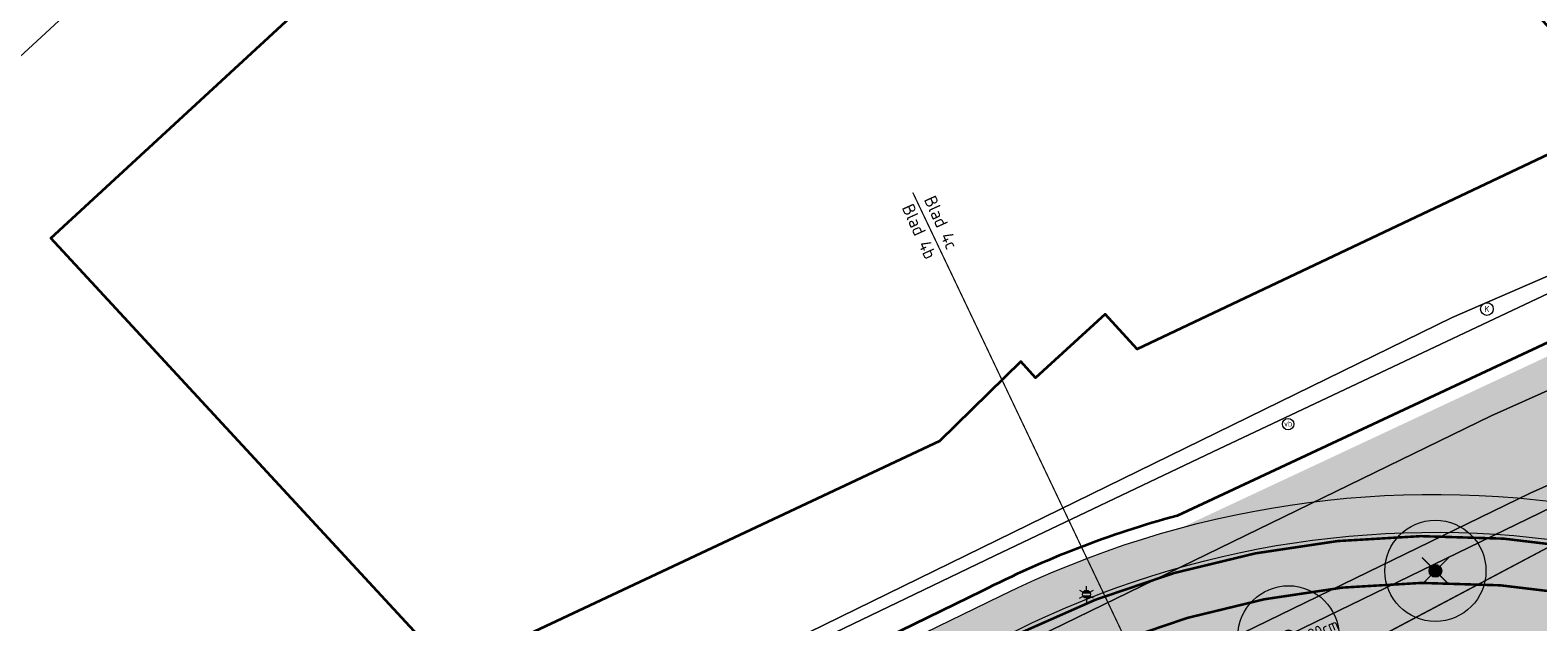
# Model space of a CAD drawing. Header units: metres. Extents: x 163628 to 167676, y 402708 to 405373.
# Tile 41 of 256: x 164388 to 164447, y 403420 to 403444. Entities that reach past the tile are written whole.
import ezdxf
from ezdxf.enums import TextEntityAlignment as Align

# ---------------------------------------------------------------- set-up
doc = ezdxf.new("R2010")
doc.units = ezdxf.units.M
doc.linetypes.add('X-CA190022.004-UO-TXT_Tekst 1op200$0$AL-TEKENBLADGRENS', pattern=[11.5, 2.5, -1.5, 1, -1.5, 1, -1.5, 2.5])
doc.layers.get('0').update_dxf_attribs({"lineweight": 25})
for name, color, linetype, lineweight, transparency in [('X-CA190022.004-UO-ARC_Arcering$0$N-GV-GR-GRAS-A-200 GRASMENGSEL 01 KRUIDENMENGSEL', 44, 'Continuous', 18, 0.5), ('X-CA190022.004-UO-ARC_Arcering$0$N-GV-GR-GRAS-A-200 GRASMENGSEL M1', 62, 'Continuous', 18, 0.5), ('X-CA190022.004-UO-ARC_Arcering$0$N-WE-VH-VERHARDING_ASFALT_ROOD-A', 232, 'Continuous', 0, 0.5)]:
    doc.layers.add(name, color=color, linetype=linetype, lineweight=lineweight, transparency=transparency)
for name, color, linetype, lineweight in [('X-CA190022.004-UO-BGT_Ondergrond$0$GE_201_SHDHek_Lijn_GEM', 253, 'X-CA190022.004-UO-BGT_Ondergrond$0$Hekwerk', 9), ('X-CA190022.004-UO-BGT_Ondergrond$0$GE_244_Taludlijn_Lijn_GEM', 253, 'Continuous', 9), ('X-CA190022.004-UO-BGT_Ondergrond$0$GE_316_WGDFietspad_Vlak_GEM', 253, 'Continuous', 9), ('X-CA190022.004-UO-BGT_Ondergrond$0$GE_367_OWGBerm_groenvoorziening_grasenk_GEM', 253, 'Continuous', 9), ('X-CA190022.004-UO-BGT_Ondergrond$0$GE_401_OTDErf_Vlak_GEM', 253, 'Continuous', 9), ('X-CA190022.004-UO-BGT_Ondergrond$0$GE_421_OTDHalfverhard_gravel_Vlak_GEM', 253, 'Continuous', 9), ('X-CA190022.004-UO-BGT_Ondergrond$0$GE_601_PNDgrondvlakpand_Vlak_MV_GEM', 34, 'Continuous', 35), ('X-CA190022.004-UO-BGT_Ondergrond$0$GE_814_BRDVerkeersbord_Punt_GEM', 253, 'Continuous', 9), ('X-CA190022.004-UO-BGT_Ondergrond$0$GE_861_PALLichtmast_Punt_GEM', 253, 'Continuous', 9), ('X-CA190022.004-UO-DWM_Snelfietsroute$0$N-WE-GW-BERM-G', 90, 'Continuous', 18), ('X-CA190022.004-UO-DWM_Snelfietsroute$0$N-WE-VH-KANTVERHARDING-G', 7, 'Continuous', 18), ('X-CA190022.004-UO-DWM_Snelfietsroute$0$N-WE-VW-MARKERING_LANGS_STREEP_DOORGETROKKEN_010-G', 7, 'Continuous', 18), ('X-CA190022.004-UO-GZM_Werkgrens_v0.1$0$N-WE-KG-GRENS_SYSTEEMGRENS-G', 7, 'X-CA190022.004-UO-GZM_Werkgrens_v0.1$0$KG-OG', 35), ('X-CA190022.004-UO-KAD_Percelen$0$B-WE-KG-GRENS_PERCEEL-GV', 150, 'Continuous', 9), ('X-CA190022.004-UO-TXT_Tekst 1op200$0$BLADEN', 7, 'Continuous', 25), ('X-CA190022.004-UO-TXT_Tekst 1op200$0$X-XX-AL-TEKENBLADGRENS-G', 7, 'X-CA190022.004-UO-TXT_Tekst 1op200$0$AL-TEKENBLADGRENS', 35), ('X-CA190022.004-UO-WHM_Putten en kolken combi$0$KOLK INMETING', 253, 'Continuous', 18)]:
    doc.layers.add(name, color=color, linetype=linetype, lineweight=lineweight)
for name, color, linetype in [('X-CA190022.004-UO-DWM_Beplanting$0$B-WE-GR-BOOM-S AFKOMSTIG UIT DTM_v0.4', 252, 'Continuous'), ('X-CA190022.004-UO-DWM_Beplanting$0$N-GV-GR-GRAS-A-200', 7, 'Continuous'), ('X-CA190022.004-UO-DWM_Beplanting$0$V-WE-GR-BOOM-S', 1, 'Continuous')]:
    doc.layers.add(name, color=color, linetype=linetype)
doc.layers.add('X-CA190022.004-UO-DWM_Beplanting$0$X-XX-AL-T18- DIAMETER TE ROOIEN BOOM 0-25 cm', color=10, linetype='Continuous', plot=False)
doc.styles.add('X-CA190022.004-UO-BGT_Ondergrond$0$NLCS-ISO', font='NLCS-ISO.ttf')
doc.styles.add('X-CA190022.004-UO-DWM_Beplanting$0$NLCS-ISO-M250-T18', font='NLCS-ISO.ttf', dxfattribs={"height": 0.45})
doc.styles.add('X-CA190022.004-UO-TXT_Tekst 1op200$0$NLCS-ISO-M200-T25', font='NLCS-ISO.ttf', dxfattribs={"height": 0.5})
doc.styles.add('X-CA190022.004-UO-WHM_Putten en kolken combi$0$ISOCPEUR 9 PT', font='isocpeur.ttf', dxfattribs={"height": 2.4402})
doc.linetypes.add('X-CA190022.004-UO-BGT_Ondergrond$0$Hekwerk', pattern='A,5,-1.5,[2,dgnlstyle-Veghel.shx,S=0.007936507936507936,R=0,X=0,Y=0],-1.5', length=8)
doc.linetypes.add('X-CA190022.004-UO-GZM_Werkgrens_v0.1$0$KG-OG', pattern='A,5.5,-1.5,[2,NLCS.SHX,S=0.5,R=0,X=0,Y=0],-1.5', length=8.5)

# ---------------------------------------------------------------- blocks, each defined once
blk = doc.blocks.new('X-CA190022.004-UO-BGT_Ondergrond$0$SIE-WEG_PAAL_VERKEERSBORD-SO')
at = {"linetype": 'ByBlock', "lineweight": 18}
blk.add_circle((0, 0), 1.5, dxfattribs=at)
at = {"linetype": 'ByBlock', "lineweight": 18, "style": 'X-CA190022.004-UO-BGT_Ondergrond$0$NLCS-ISO'}
blk.add_text('vb', height=1.5, dxfattribs=at).set_placement((0, 0.1317113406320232), align=Align.MIDDLE_CENTER)
blk = doc.blocks.new('X-CA190022.004-UO-BGT_Ondergrond$0$IMGEOVerkeersbord')
at = {"xscale": 5, "yscale": 5, "zscale": 5}
blk.add_blockref('X-CA190022.004-UO-BGT_Ondergrond$0$SIE-WEG_PAAL_VERKEERSBORD-SO', (0, 0), dxfattribs=at)
blk = doc.blocks.new('X-CA190022.004-UO-BGT_Ondergrond$0$N-SIE-WEG_LICHTMAST-SO')
h = blk.add_hatch(color=256)
h.paths.add_polyline_path([(1.162672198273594, 0.5, 0.6585046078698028), (-1.162672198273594, 0.5)])
h.paths.add_polyline_path([(-1.162672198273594, -0.5, 0.6585046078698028), (1.162672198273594, -0.5)])
at = {"flags": 128}
for points in [[(-2.192125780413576, 1.265625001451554), (-1.096064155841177, 0.6328125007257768)], [(-1.162672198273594, 0.5), (1.162672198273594, 0.5)], [(8.349587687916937e-10, 1.265625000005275), (1.669846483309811e-09, 2.53125000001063)], [(1.096064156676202, 0.6328124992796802), (2.192125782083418, 1.26562499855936)], [(-2.192125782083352, -1.26562499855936), (-1.096064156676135, -0.6328124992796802)], [(-1.162672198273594, -0.5), (1.162672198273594, -0.5)], [(-8.349587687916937e-10, -1.265625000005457), (-1.669775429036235e-09, -2.53125000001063)], [(2.192125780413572, -1.265625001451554), (1.096064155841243, -0.6328125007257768)]]:
    blk.add_lwpolyline(points, dxfattribs=at)
at = {"ltscale": 0.5}
blk.add_circle((0, 0), 1.265625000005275, dxfattribs=at)
at = {"style": 'X-CA190022.004-UO-BGT_Ondergrond$0$NLCS-ISO'}
blk.add_attdef('TYPE', text='', height=1.8, dxfattribs=at).set_placement((1.669846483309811e-09, 2.53125000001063), align=Align.BOTTOM_CENTER)
blk = doc.blocks.new('X-CA190022.004-UO-BGT_Ondergrond$0$IMGEOLichtmastpaal')
at = {"xscale": 5, "yscale": 5, "zscale": 5}
blk.add_blockref('X-CA190022.004-UO-BGT_Ondergrond$0$N-SIE-WEG_LICHTMAST-SO', (0.04198259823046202, 6.388564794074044), dxfattribs=at)
blk = doc.blocks.new('X-CA190022.004-UO-WHM_Putten en kolken combi$0$kolk 1.03')
blk.add_circle((0, 0), 0.25)
at = {"insert": (0, 0), "char_height": 0.24402, "attachment_point": 5, "style": 'X-CA190022.004-UO-WHM_Putten en kolken combi$0$ISOCPEUR 9 PT'}
blk.add_mtext_dynamic_manual_height_columns('K', width=0.2522883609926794, gutter_width=12.201, heights=[0], dxfattribs=at)
blk = doc.blocks.new('X-CA190022.004-UO-DWM_Beplanting$0$SGR-BOOM_01-SO')
at = {"linetype": 'ByBlock', "lineweight": 18}
h = blk.add_hatch(color=0, dxfattribs=at)
h.dxf.hatch_style = 1
edge = h.paths.add_edge_path()
edge.add_arc((0, 0), 0.25, 0, 360)
at = {"color": 0, "linetype": 'ByBlock', "lineweight": 18}
for radius in [2, 0.25]:
    blk.add_circle((0, 0), radius, dxfattribs=at)
blk = doc.blocks.new('X-CA190022.004-UO-DWM_Beplanting$0$IMGEOBoom')
at = {"transparency": 33554457}
h = blk.add_hatch(color=256, dxfattribs=at)
h.dxf.hatch_style = 1
edge = h.paths.add_edge_path()
edge.add_arc((0, 0), 100, 0, 360)
edge = h.paths.add_edge_path(flags=17)
edge.add_arc((0, 0), 12.5, 0, 360)
h = blk.add_hatch()
h.set_pattern_fill('ANGLE', color=256)
h.set_pattern_definition([(0, (0, 0), (0, 6.985), [5.08, -1.905]), (90, (0, 0), (-6.985, 4.277078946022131e-16), [5.08, -1.905])])
edge = h.paths.add_edge_path(flags=17)
edge.add_arc((0, 0), 12.5, 0, 360)
at = {"layer": 'X-CA190022.004-UO-DWM_Beplanting$0$N-GV-GR-GRAS-A-200'}
h = blk.add_hatch(color=256, dxfattribs=at)
h.dxf.hatch_style = 1
edge = h.paths.add_edge_path(flags=17)
edge.add_arc((0, 0), 12.5, 0, 360)
at = {"xscale": 50, "yscale": 50, "zscale": 50}
blk.add_blockref('X-CA190022.004-UO-DWM_Beplanting$0$SGR-BOOM_01-SO', (0, 0), dxfattribs=at)
blk = doc.blocks.new('X-CA190022.004-UO-DWM_Beplanting$0$Te verwijderen boom')
at = {"ltscale": 0.1, "const_width": 0.05, "flags": 128}
for points in [[(-0.5303300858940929, 0.5303300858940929), (0.5303300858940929, -0.5303300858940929)], [(0.5303300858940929, 0.5303300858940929), (-0.5303300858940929, -0.5303300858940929)]]:
    blk.add_lwpolyline(points, dxfattribs=at)

msp = doc.modelspace()

# ---------------------------------------------------------------- hatches: boundary and pattern name
at = {"layer": 'X-CA190022.004-UO-ARC_Arcering$0$N-GV-GR-GRAS-A-200 GRASMENGSEL 01 KRUIDENMENGSEL'}
h = msp.add_hatch(dxfattribs=at)
h.set_pattern_fill('AGR-GRAS_02-SO', color=256, scale=0.1, pattern_type=2)
h.set_pattern_definition([(0, (0, 0), (1, 1), [0.25, -0.75]), (0, (0.5499999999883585, 0.5999999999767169), (1, 1), [0.25, -0.75]), (90, (0.1000000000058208, 0.3499999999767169), (-1, 1), [0.25, -0.75]), (90, (0.5, 0.7000000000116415), (-1, 1), [0.25, -0.75]), (45, (0.2000000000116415, 0.7000000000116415), (0, 1.000000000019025), [0.25, -1.164213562]), (135, (0.5499999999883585, 0), (-1.000000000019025, 0), [0.25, -1.164213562]), (26.56505119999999, (0.25, 0.2999999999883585), (1.000000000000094, 4.000644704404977e-10), [0.25, -1.986067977]), (26.56505119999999, (0.7000000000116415, 0.7999999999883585), (1.000000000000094, 4.000644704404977e-10), [0.25, -1.986067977]), (63.43494882, (0.7000000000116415, 0), (5.099862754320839e-11, 1.000000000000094), [0.2499999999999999, -1.986067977]), (63.43494882, (0.25, 0.4500000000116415), (5.099862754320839e-11, 1.000000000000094), [0.2499999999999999, -1.986067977]), (63.43494882, (0.6000000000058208, 0.2000000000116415), (5.099862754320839e-11, 1.000000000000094), [0.2499999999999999, -1.986067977]), (116.5650512, (0, 0.5499999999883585), (-4.000648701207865e-10, 1.000000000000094), [0.2499999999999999, -1.986067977]), (153.43494882, (0.2000000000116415, 0.1500000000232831), (-1.000000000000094, 5.099898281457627e-11), [0.25, -1.986067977])])
edge = h.paths.add_edge_path()
edge.add_line((164426.6172984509, 403420.1199052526), (164425.9477276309, 403421.4587308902))
edge.add_line((164425.9477276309, 403421.4587308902), (164396.6507062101, 403407.1993511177))
edge.add_line((164396.6507062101, 403407.1993511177), (164370.3216198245, 403394.2254529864))
edge.add_line((164370.3216198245, 403394.2254529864), (164348.1205261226, 403382.4069603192))
edge.add_line((164348.1205261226, 403382.4069603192), (164330.424991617, 403372.8461493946))
edge.add_line((164330.424991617, 403372.8461493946), (164319.1615059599, 403366.391111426))
edge.add_line((164319.1615059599, 403366.391111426), (164296.1681085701, 403352.5166521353))
edge.add_line((164296.1681085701, 403352.5166521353), (164273.3605156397, 403337.8072618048))
edge.add_line((164273.3605156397, 403337.8072618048), (164265.4739187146, 403332.5327219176))
edge.add_line((164265.4739187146, 403332.5327219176), (164256.8799450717, 403326.6287728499))
edge.add_line((164256.8799450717, 403326.6287728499), (164249.63316697, 403321.4803545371))
edge.add_line((164249.63316697, 403321.4803545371), (164244.342760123, 403317.7210371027))
edge.add_line((164244.342760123, 403317.7210371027), (164240.1558737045, 403314.6566996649))
edge.add_line((164240.1558737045, 403314.6566996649), (164232.7073893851, 403309.2031836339))
edge.add_line((164232.7073893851, 403309.2031836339), (164214.7821775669, 403295.6587971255))
edge.add_line((164214.7821775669, 403295.6587971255), (164201.5995901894, 403285.1971440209))
edge.add_arc((164265.93847002, 403204.1245929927), 103.4999999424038, 128.4353872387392, 130.6698017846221)
edge.add_line((164198.4876512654, 403282.6270581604), (164199.7611005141, 403281.0756526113))
edge.add_line((164199.7611005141, 403281.0756526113), (164205.0320948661, 403285.7871757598))
edge.add_arc((164271.6752031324, 403211.2305119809), 99.99999996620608, 128.4353872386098, 131.7922080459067, ccw=False)
edge.add_line((164209.5120342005, 403289.5614791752), (164215.7006745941, 403294.4727615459))
edge.add_line((164215.7006745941, 403294.4727615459), (164233.6026468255, 403307.9995880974))
edge.add_line((164233.6026468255, 403307.9995880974), (164241.0419990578, 403313.4464179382))
edge.add_line((164241.0419990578, 403313.4464179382), (164245.2201891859, 403316.5043906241))
edge.add_line((164245.2201891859, 403316.5043906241), (164250.5020305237, 403320.2576214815))
edge.add_line((164250.5020305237, 403320.2576214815), (164257.7390509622, 403325.3991075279))
edge.add_line((164257.7390509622, 403325.3991075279), (164266.315577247, 403331.2910704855))
edge.add_line((164266.315577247, 403331.2910704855), (164274.1840113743, 403336.5534631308))
edge.add_line((164274.1840113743, 403336.5534631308), (164296.9622607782, 403351.2439288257))
edge.add_line((164296.9622607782, 403351.2439288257), (164319.9220043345, 403365.0980810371))
edge.add_line((164319.9220043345, 403365.0980810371), (164331.1545393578, 403371.535381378))
edge.add_line((164331.1545393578, 403371.535381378), (164348.8294735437, 403381.0850620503))
edge.add_line((164348.8294735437, 403381.0850620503), (164371.0057235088, 403392.8903294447))
edge.add_line((164371.0057235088, 403392.8903294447), (164397.3105136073, 403405.8522553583))
edge.add_line((164397.3105136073, 403405.8522553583), (164426.6172984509, 403420.1199052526))
at = {"layer": 'X-CA190022.004-UO-ARC_Arcering$0$N-GV-GR-GRAS-A-200 GRASMENGSEL M1'}
h = msp.add_hatch(dxfattribs=at)
h.set_pattern_fill('AGR-GRAS_02-SO', color=256, scale=0.1, pattern_type=2)
h.set_pattern_definition([(0, (0, 0), (1, 1), [0.25, -0.75]), (0, (0.5499999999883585, 0.5999999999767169), (1, 1), [0.25, -0.75]), (90, (0.1000000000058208, 0.3499999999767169), (-1, 1), [0.25, -0.75]), (90, (0.5, 0.7000000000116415), (-1, 1), [0.25, -0.75]), (45, (0.2000000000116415, 0.7000000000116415), (0, 1.000000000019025), [0.25, -1.164213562]), (135, (0.5499999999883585, 0), (-1.000000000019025, 0), [0.25, -1.164213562]), (26.56505119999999, (0.25, 0.2999999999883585), (1.000000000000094, 4.000644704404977e-10), [0.25, -1.986067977]), (26.56505119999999, (0.7000000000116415, 0.7999999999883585), (1.000000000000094, 4.000644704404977e-10), [0.25, -1.986067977]), (63.43494882, (0.7000000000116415, 0), (5.099862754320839e-11, 1.000000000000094), [0.2499999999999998, -1.986067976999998]), (63.43494882, (0.25, 0.4500000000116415), (5.099862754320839e-11, 1.000000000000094), [0.2499999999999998, -1.986067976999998]), (63.43494882, (0.6000000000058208, 0.2000000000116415), (5.099862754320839e-11, 1.000000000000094), [0.2499999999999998, -1.986067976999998]), (116.5650512, (0, 0.5499999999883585), (-4.000648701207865e-10, 1.000000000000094), [0.2499999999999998, -1.986067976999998]), (153.43494882, (0.2000000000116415, 0.1500000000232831), (-1.000000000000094, 5.099898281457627e-11), [0.25, -1.986067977])])
edge = h.paths.add_edge_path()
edge.add_line((164449.7029061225, 403424.9755254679), (164474.2656488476, 403436.3265954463))
edge.add_arc((164405.8897984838, 403398.9722507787), 77.91408074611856, 28.64817846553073, 34.93481505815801)
edge.add_line((164469.7640787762, 403443.5892911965), (164469.754189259, 403443.5851003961))
edge.add_line((164469.754189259, 403443.5851003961), (164465.4240603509, 403441.7051986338))
edge.add_line((164465.4240603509, 403441.7051986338), (164465.3444135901, 403441.888655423))
edge.add_line((164465.3444135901, 403441.888655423), (164464.5617553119, 403441.5275642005))
edge.add_line((164464.5617553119, 403441.5275642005), (164465.583363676, 403439.3738042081))
edge.add_line((164465.583363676, 403439.3738042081), (164433.1890600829, 403424.2116647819))
edge.add_arc((164443.179680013, 403387.0319958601), 38.4985748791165, 80.59615713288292, 105.0407654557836, ccw=False)
edge.add_arc((164454.6168963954, 403456.089874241), 31.49999999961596, 260.5961571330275, 261.0252203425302)
h = msp.add_hatch(dxfattribs=at)
h.set_pattern_fill('AGR-GRAS_02-SO', color=256, scale=0.1, pattern_type=2)
h.set_pattern_definition([(0, (0, 0), (1, 1), [0.25, -0.75]), (0, (0.5499999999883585, 0.5999999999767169), (1, 1), [0.25, -0.75]), (90, (0.1000000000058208, 0.3499999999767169), (-1, 1), [0.25, -0.75]), (90, (0.5, 0.7000000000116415), (-1, 1), [0.25, -0.75]), (45, (0.2000000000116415, 0.7000000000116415), (0, 1.000000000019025), [0.25, -1.164213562]), (135, (0.5499999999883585, 0), (-1.000000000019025, 0), [0.25, -1.164213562]), (26.56505119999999, (0.25, 0.2999999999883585), (1.000000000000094, 4.000644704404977e-10), [0.25, -1.986067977]), (26.56505119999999, (0.7000000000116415, 0.7999999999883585), (1.000000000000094, 4.000644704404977e-10), [0.25, -1.986067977]), (63.43494882, (0.7000000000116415, 0), (5.099862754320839e-11, 1.000000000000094), [0.2499999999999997, -1.986067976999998]), (63.43494882, (0.25, 0.4500000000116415), (5.099862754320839e-11, 1.000000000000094), [0.2499999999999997, -1.986067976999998]), (63.43494882, (0.6000000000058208, 0.2000000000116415), (5.099862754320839e-11, 1.000000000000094), [0.2499999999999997, -1.986067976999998]), (116.5650512, (0, 0.5499999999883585), (-4.000648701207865e-10, 1.000000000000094), [0.2499999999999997, -1.986067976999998]), (153.43494882, (0.2000000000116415, 0.1500000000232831), (-1.000000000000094, 5.099898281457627e-11), [0.25, -1.986067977])])
edge = h.paths.add_edge_path()
edge.add_line((164477.9198786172, 403430.682123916), (164477.8331448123, 403430.8623383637))
edge.add_line((164477.8331448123, 403430.8623383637), (164478.0980021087, 403430.9898091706))
edge.add_line((164478.0980021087, 403430.9898091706), (164477.5572029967, 403431.5318702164))
edge.add_arc((164490.2134185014, 403443.6178211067), 17.49999999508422, 221.7040940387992, 223.6796640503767, ccw=False)
edge.add_line((164477.1480821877, 403431.9753562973), (164468.2774706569, 403427.7060987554))
edge.add_arc((164454.6168963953, 403456.0898742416), 31.50000000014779, 260.5963409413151, 295.70063201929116, ccw=False)
edge.add_arc((164443.1796800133, 403387.03199586), 38.49857487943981, 80.59600673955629, 116.5897901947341)
edge.add_line((164425.9477276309, 403421.4587308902), (164426.6171826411, 403420.1201368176))
edge.add_arc((164443.1794105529, 403386.9976197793), 37.03253337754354, 80.596894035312, 116.56639265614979, ccw=False)
edge.add_arc((164454.6168963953, 403456.0898742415), 33.00000000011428, 260.6046206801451, 295.7006320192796)
edge.add_line((164468.9279741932, 403426.3544903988), (164477.9198786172, 403430.682123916))
h = msp.add_hatch(dxfattribs=at)
h.set_pattern_fill('AGR-GRAS_02-SO', color=256, scale=0.1, pattern_type=2)
h.set_pattern_definition([(0, (0, 0), (1, 1), [0.25, -0.75]), (0, (0.5499999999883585, 0.5999999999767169), (1, 1), [0.25, -0.75]), (90, (0.1000000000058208, 0.3499999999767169), (-1, 1), [0.25, -0.75]), (90, (0.5, 0.7000000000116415), (-1, 1), [0.25, -0.75]), (45, (0.2000000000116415, 0.7000000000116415), (0, 1.000000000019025), [0.25, -1.164213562]), (135, (0.5499999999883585, 0), (-1.000000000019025, 0), [0.25, -1.164213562]), (26.56505119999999, (0.25, 0.2999999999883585), (1.000000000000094, 4.000644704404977e-10), [0.25, -1.986067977]), (26.56505119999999, (0.7000000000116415, 0.7999999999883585), (1.000000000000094, 4.000644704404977e-10), [0.25, -1.986067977]), (63.43494882, (0.7000000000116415, 0), (5.099862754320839e-11, 1.000000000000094), [0.2499999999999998, -1.986067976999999]), (63.43494882, (0.25, 0.4500000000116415), (5.099862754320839e-11, 1.000000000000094), [0.2499999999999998, -1.986067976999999]), (63.43494882, (0.6000000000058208, 0.2000000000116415), (5.099862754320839e-11, 1.000000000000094), [0.2499999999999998, -1.986067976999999]), (116.5650512, (0, 0.5499999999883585), (-4.000648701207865e-10, 1.000000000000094), [0.2499999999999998, -1.986067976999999]), (153.43494882, (0.2000000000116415, 0.1500000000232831), (-1.000000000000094, 5.099898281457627e-11), [0.25, -1.986067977])])
edge = h.paths.add_edge_path()
edge.add_line((164471.313153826, 403421.3985930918), (164482.7709181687, 403426.9129983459))
edge.add_line((164482.7709181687, 403426.9129983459), (164482.5024519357, 403427.1454897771))
edge.add_line((164482.5024519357, 403427.1454897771), (164481.7014991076, 403427.8410327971))
edge.add_line((164481.7014991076, 403427.8410327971), (164481.6841321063, 403427.8326743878))
edge.add_line((164481.6841321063, 403427.8326743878), (164481.5973983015, 403428.0128888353))
edge.add_line((164481.5973983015, 403428.0128888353), (164470.6626502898, 403422.7502014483))
edge.add_arc((164454.6168963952, 403456.0898742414), 37.00000000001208, 260.59634094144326, 295.7006320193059, ccw=False)
edge.add_arc((164443.1794430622, 403387.0017633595), 33.02844012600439, 80.60411488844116, 116.5691651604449)
edge.add_line((164428.4065544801, 403416.5422376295), (164429.0788023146, 403415.1980592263))
edge.add_arc((164443.1796778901, 403387.0317249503), 31.49884249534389, 80.59600917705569, 116.5938618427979, ccw=False)
edge.add_arc((164454.6168963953, 403456.0898742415), 38.5000000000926, 260.5963409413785, 295.7006320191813)
at = {"layer": 'X-CA190022.004-UO-ARC_Arcering$0$N-WE-VH-VERHARDING_ASFALT_ROOD-A'}
h = msp.add_hatch(color=256, dxfattribs=at)
h.dxf.hatch_style = 1
edge = h.paths.add_edge_path()
edge.add_line((164481.5973983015, 403428.0128888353), (164483.3995427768, 403428.8802268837))
edge.add_line((164483.3995427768, 403428.8802268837), (164483.6958866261, 403429.0228515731))
edge.add_line((164483.6958866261, 403429.0228515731), (164480.4067638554, 403431.8790147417))
edge.add_line((164480.4067638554, 403431.8790147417), (164479.7220230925, 403431.5494619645))
edge.add_line((164479.7220230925, 403431.5494619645), (164477.9198786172, 403430.6821239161))
edge.add_line((164477.9198786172, 403430.6821239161), (164468.9279741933, 403426.354490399))
edge.add_arc((164454.6168963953, 403456.0898742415), 33.00000000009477, 260.59634094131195, 295.70063201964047, ccw=False)
edge.add_arc((164443.1794105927, 403386.9976196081), 37.03253354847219, 80.60427228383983, 116.5663925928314)
edge.add_line((164426.6171826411, 403420.1201368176), (164428.4065544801, 403416.5422376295))
edge.add_arc((164443.1794432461, 403387.001762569), 33.02844091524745, 80.59542373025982, 116.5691648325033, ccw=False)
edge.add_arc((164454.6168963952, 403456.0898742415), 37.00000000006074, 260.6040996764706, 295.7006320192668)
edge.add_line((164470.6626502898, 403422.7502014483), (164481.5973983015, 403428.0128888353))

# ---------------------------------------------------------------- linework, layer by layer
at = {"layer": 'X-CA190022.004-UO-BGT_Ondergrond$0$GE_201_SHDHek_Lijn_GEM'}
for p, q in [((164434.433, 403427.217), (164425.803, 403423.104)), ((164425.803, 403423.104), (164407.616, 403414.349))]:
    msp.add_line(p, q, dxfattribs=at)
at = {"layer": 'X-CA190022.004-UO-BGT_Ondergrond$0$GE_244_Taludlijn_Lijn_GEM'}
msp.add_line((164453.447, 403426.482), (164418.343, 403407.883), dxfattribs=at)
at = {"layer": 'X-CA190022.004-UO-BGT_Ondergrond$0$GE_316_WGDFietspad_Vlak_GEM', "flags": 128}
for points in [[(164320.04, 403364.5300000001), (164331.41, 403371.01), (164357.53, 403385.5300000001), (164366.62, 403390.14), (164389.014, 403401.122), (164392.63, 403402.895), (164397.33, 403405.2), (164445.43, 403428.64), (164451.991, 403431.556), (164460.333, 403435.32), (164470.225, 403439.862)], [(164473.316, 403437.484), (164461.749, 403432.244), (164458.26, 403430.62), (164446.97, 403425.58)], [(164446.97, 403425.58), (164399.07, 403402.26), (164372.83, 403389.33), (164350.72, 403377.56), (164333.1, 403368.0400000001), (164321.95, 403361.65)]]:
    msp.add_lwpolyline(points, dxfattribs=at)
at = {"layer": 'X-CA190022.004-UO-BGT_Ondergrond$0$GE_367_OWGBerm_groenvoorziening_grasenk_GEM', "flags": 128}
for points in [[(164130.346, 403241.7900000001), (164158.219, 403255.1390000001), (164171.084, 403263.999), (164179.494, 403270.1770000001), (164194.84, 403282.196), (164211.087, 403295.268), (164231.111, 403310.634), (164235.52, 403313.512), (164245.67, 403321.126), (164272.398, 403339.903), (164288.143, 403349.736), (164298.889, 403356.556), (164334.793, 403377.305), (164364.293, 403392.58), (164387.358, 403404.682), (164390.724, 403406.448), (164393.105, 403407.697), (164407.616, 403414.349), (164425.803, 403423.104), (164434.433, 403427.217), (164453.635, 403436.286), (164460.737, 403439.749), (164463.143, 403440.873), (164465.039, 403441.76)], [(164470.225, 403439.862), (164460.333, 403435.32), (164451.991, 403431.556), (164445.43, 403428.64), (164397.33, 403405.2), (164392.63, 403402.895), (164389.014, 403401.122)], [(164136.762, 403226.328), (164137.681, 403227.058), (164154.717, 403240.595), (164179.581, 403260.6550000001), (164183.17, 403263.55), (164218.15, 403291.31), (164235.99, 403304.7900000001), (164243.405, 403310.219), (164247.56, 403313.26), (164252.819, 403316.997), (164260.03, 403322.12), (164268.56, 403327.98), (164276.38, 403333.21), (164299.08, 403347.8500000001), (164321.95, 403361.65), (164333.1, 403368.0400000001), (164350.72, 403377.56), (164372.83, 403389.33), (164399.07, 403402.26), (164446.97, 403425.58), (164458.26, 403430.62), (164461.749, 403432.244), (164473.316, 403437.484)], [(164453.447, 403426.482), (164418.343, 403407.883), (164405.774, 403401.616), (164393.255, 403395.423), (164379.112, 403388.334), (164366.676, 403382.161), (164338.225, 403366.811), (164327.291, 403360.547), (164306.875, 403348.529), (164295.285, 403341.33), (164281.893, 403332.496), (164265.634, 403321.347), (164239.848, 403303.124), (164224.258, 403291.345), (164208.266, 403279.037), (164194.822, 403268.535), (164179.256, 403255.8890000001), (164165.951, 403244.025), (164160.088, 403238.658), (164155.081, 403234.074), (164150.561, 403230.11), (164146.709, 403226.642), (164139.364, 403219.716), (164136.597, 403223.292)]]:
    msp.add_lwpolyline(points, dxfattribs=at)
at = {"layer": 'X-CA190022.004-UO-BGT_Ondergrond$0$GE_401_OTDErf_Vlak_GEM', "flags": 128}
for points in [[(164434.276, 403477.925), (164461.218, 403445.485), (164460.688, 403445.214), (164463.143, 403440.873), (164460.737, 403439.749), (164453.635, 403436.286), (164434.433, 403427.217), (164425.803, 403423.104), (164407.616, 403414.349), (164393.105, 403407.697), (164390.724, 403406.448), (164387.358, 403404.682), (164364.293, 403392.58), (164334.793, 403377.305), (164298.889, 403356.556)], [(164421.761, 403466.361), (164425.432, 403469.756), (164446.112, 403447.391), (164445.298, 403446.627), (164448.239, 403443.423), (164447.966, 403439.1060000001), (164432.441, 403431.7420000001), (164431.438, 403431.266), (164430.171, 403432.657), (164427.425, 403430.135), (164426.84, 403430.7800000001), (164423.621, 403427.638), (164404.299, 403418.545), (164388.486, 403435.659), (164421.761, 403466.361)]]:
    msp.add_lwpolyline(points, dxfattribs=at)
at = {"layer": 'X-CA190022.004-UO-BGT_Ondergrond$0$GE_421_OTDHalfverhard_gravel_Vlak_GEM', "flags": 128}
msp.add_lwpolyline([(164165.951, 403244.025), (164179.256, 403255.8890000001), (164194.822, 403268.535), (164208.266, 403279.037), (164224.258, 403291.345), (164239.848, 403303.124), (164265.634, 403321.347), (164281.893, 403332.496), (164295.285, 403341.33), (164306.875, 403348.529), (164327.291, 403360.547), (164338.225, 403366.811), (164366.676, 403382.161), (164379.112, 403388.334), (164393.255, 403395.423), (164405.774, 403401.616), (164418.343, 403407.883), (164453.447, 403426.482), (164456.675, 403428.038), (164465.477, 403431.918), (164467.948, 403432.656), (164471.335, 403432.326), (164477.915, 403429.509), (164481.182, 403421.899)], dxfattribs=at)
at = {"layer": 'X-CA190022.004-UO-BGT_Ondergrond$0$GE_601_PNDgrondvlakpand_Vlak_MV_GEM', "flags": 128}
msp.add_lwpolyline([(164421.761, 403466.361), (164425.432, 403469.756), (164446.112, 403447.391), (164445.298, 403446.627), (164448.239, 403443.423), (164447.966, 403439.1060000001), (164432.441, 403431.7420000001), (164431.438, 403431.266), (164430.171, 403432.657), (164427.425, 403430.135), (164426.84, 403430.7800000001), (164423.621, 403427.638), (164404.299, 403418.545), (164388.486, 403435.659), (164421.761, 403466.361)], dxfattribs=at)
at = {"layer": 'X-CA190022.004-UO-DWM_Snelfietsroute$0$N-WE-GW-BERM-G', "flags": 128}
for points in [[(164426.0523044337, 403421.5110316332, -0.1575725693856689), (164449.4701439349, 403425.0131797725, 0.1543805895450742), (164468.2774706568, 403427.7060987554), (164479.0329449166, 403432.8825050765)], [(164198.4876512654, 403282.6270581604, -0.009749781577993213), (164201.599590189, 403285.1971440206), (164214.7821775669, 403295.6587971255), (164232.7073893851, 403309.2031836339), (164240.1558737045, 403314.6566996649), (164244.342760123, 403317.7210371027), (164249.63316697, 403321.4803545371), (164256.8799450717, 403326.6287728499), (164265.4739187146, 403332.5327219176), (164273.3605156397, 403337.8072618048), (164296.1681085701, 403352.5166521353), (164319.1615059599, 403366.391111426), (164330.424991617, 403372.8461493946), (164348.1205261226, 403382.4069603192), (164370.3216198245, 403394.2254529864), (164396.6507062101, 403407.1993511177), (164426.0523044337, 403421.5110316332)]]:
    msp.add_lwpolyline(points, format="xyb", dxfattribs=at)
at = {"layer": 'X-CA190022.004-UO-DWM_Snelfietsroute$0$N-WE-VH-KANTVERHARDING-G', "flags": 128}
msp.add_lwpolyline([(164426.6206964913, 403420.1218475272, -0.1581897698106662), (164449.2250604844, 403423.5333371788, 0.1543805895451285), (164468.9279741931, 403426.3544903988), (164478.8191707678, 403431.1148587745)], format="xyb", dxfattribs=at)
at = {"layer": 'X-CA190022.004-UO-DWM_Snelfietsroute$0$N-WE-VW-MARKERING_LANGS_STREEP_DOORGETROKKEN_010-G', "const_width": 0.1, "flags": 128}
for points in [[(164426.7863343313, 403420.0332968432, -0.1575725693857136), (164449.2005521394, 403423.3853529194, 0.1543805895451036), (164468.9930245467, 403426.2193295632), (164479.8026972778, 403431.4218205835)], [(164427.4970486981, 403418.3217930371), (164427.6093375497, 403418.3764426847, -0.1575725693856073), (164448.8982825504, 403421.5602137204, 0.1543805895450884), (164469.7953122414, 403424.5523459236), (164481.8400258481, 403430.3492387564)]]:
    msp.add_lwpolyline(points, format="xyb", dxfattribs=at)
at = {"layer": 'X-CA190022.004-UO-GZM_Werkgrens_v0.1$0$N-WE-KG-GRENS_SYSTEEMGRENS-G', "ltscale": 0.2, "flags": 128}
msp.add_lwpolyline([(164202.4471839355, 403276.2612616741, -0.007014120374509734), (164204.6842424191, 403278.1944806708), (164207.7316017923, 403280.6309342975), (164216.350955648, 403287.4712219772), (164219.0035534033, 403289.434108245), (164219.3746627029, 403289.7286192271), (164237.1836765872, 403303.1852059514), (164244.5865004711, 403308.605291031), (164248.7299054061, 403311.6378046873), (164253.9774847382, 403315.3666892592), (164261.1754745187, 403320.480446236), (164269.6822113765, 403326.3244647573), (164277.4779943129, 403331.5382684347), (164300.138869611, 403346.1530355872), (164322.9639978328, 403359.9259594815), (164334.0727303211, 403366.2923093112), (164351.6652632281, 403375.7974689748), (164373.7421382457, 403387.5498352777), (164399.9497431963, 403400.4638723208), (164429.2801321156, 403414.7433017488), (164430.1235736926, 403415.1409833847), (164430.9478262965, 403415.506283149), (164431.7770699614, 403415.8458020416), (164432.615246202, 403416.1613381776), (164433.4616619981, 403416.4526584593), (164434.3156183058, 403416.7195497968), (164435.1764106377, 403416.9618192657), (164436.0433296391, 403417.1792942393), (164436.3055164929, 403417.2587681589, -0.09982065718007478), (164451.9815185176, 403417.1790174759, 0.1310872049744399), (164471.5299883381, 403420.9480569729), (164482.532673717, 403426.2434413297), (164490.6930660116, 403418.7998493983), (164492.5861501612, 403419.7065134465), (164495.4035730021, 403416.5299918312, -0.01010042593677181), (164498.0738503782, 403413.5363083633), (164499.3853029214, 403412.0048366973), (164502.2759065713, 403408.6525450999), (164509.274412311, 403412.9480533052), (164511.7682141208, 403416.4610208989), (164509.1861236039, 403420.2014103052, -0.1750361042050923), (164509.3210798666, 403422.1351258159, -0.1801291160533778), (164510.5166693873, 403423.4312866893), (164518.8245311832, 403427.3151248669), (164545.0302416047, 403439.9269191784), (164571.6953268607, 403452.7535489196), (164577.9552917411, 403456.0641072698), (164591.4716804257, 403464.141949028), (164595.4462846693, 403466.1591353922), (164599.4311747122, 403468.181541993), (164600.8539115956, 403468.8630628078), (164605.9399590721, 403471.2415379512), (164622.0164705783, 403477.7583811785), (164627.272938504, 403479.8886915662), (164631.9472826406, 403481.9048786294), (164633.2674407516, 403482.5385622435, 0.08477773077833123), (164642.6089981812, 403485.3796505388), (164759.3320802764, 403541.3864717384), (164770.9742443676, 403544.8150730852), (164773.2724307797, 403545.3968587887), (164787.8865800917, 403542.289629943), (164789.8994408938, 403542.3802139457), (164793.2522167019, 403543.0482871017), (164800.2402211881, 403546.8141014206), (164803.6710322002, 403549.3659814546), (164804.7740494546, 403550.3596960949), (164806.982937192, 403547.3873851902), (164807.9070396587, 403546.1989325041), (164811.8704722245, 403549.2807697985), (164810.9532731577, 403550.4603442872), (164809.5116547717, 403552.4057701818), (164808.342669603, 403553.5746866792), (164810.0239640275, 403555.0893745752), (164807.82693957, 403558.0124714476), (164809.8344029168, 403559.5158162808, 0.08719858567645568), (164816.7069141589, 403566.8332066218, -0.1361886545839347), (164825.1509550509, 403574.2389801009), (164897.951587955, 403609.3404576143), (164931.0926747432, 403625.3204994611), (165054.7836542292, 403684.9604895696), (165123.1554235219, 403717.9264497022), (165148.5663854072, 403730.0329638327), (165175.6541256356, 403740.4784873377), (165188.1464371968, 403744.8235939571), (165187.6324323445, 403748.0918636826), (165185.2580450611, 403754.9315992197), (165180.037890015, 403753.6894865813, 0.02784581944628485), (165177.0513383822, 403752.4655620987), (165119.6977294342, 403725.1406508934), (165051.3091062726, 403692.1665645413), (164927.6180512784, 403632.5265380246), (164894.4771003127, 403616.5465616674), (164821.6764674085, 403581.445084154, 0.1361886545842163), (164810.015649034, 403571.2180636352, -0.08719858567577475), (164805.0390029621, 403565.919263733), (164803.0203514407, 403564.4075403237), (164799.415410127, 403569.2038422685), (164798.6149812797, 403568.6044188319), (164797.8152444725, 403568.0055136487), (164797.2158194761, 403568.8059445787), (164793.3705278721, 403565.9262908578), (164793.9699528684, 403565.1258599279), (164792.3761302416, 403563.932281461), (164795.8845084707, 403559.0636660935, -0.2015476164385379), (164780.0971775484, 403554.0570161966, 0.07565561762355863), (164771.1691888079, 403553.9823458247, -0.009754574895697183), (164764.0749090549, 403552.5358596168), (164754.2863395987, 403547.7986438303), (164747.4743492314, 403544.6063578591), (164708.340445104, 403525.5831572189), (164686.2179063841, 403515.3649846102), (164675.1479613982, 403509.8647663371), (164663.5244613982, 403504.2582663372), (164644.326586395, 403495.0707073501), (164639.4929121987, 403492.7230557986), (164638.2008723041, 403492.1265410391, -0.2018182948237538), (164621.8461223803, 403491.8003317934, 0.2094978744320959), (164598.5804137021, 403490.9733350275), (164556.1572466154, 403470.5661522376), (164536.2994594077, 403461.0079530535), (164516.3183906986, 403451.407959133), (164508.2317351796, 403447.5121291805), (164500.1867564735, 403443.6421835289), (164497.2033634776, 403443.0084814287), (164495.0902549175, 403442.27400261, 0.1307944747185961), (164492.913084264, 403444.8114515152), (164488.4347408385, 403447.8854838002), (164494.8986629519, 403449.8350294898), (164490.3149407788, 403452.2328764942), (164484.4843242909, 403450.5971355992, -0.07642678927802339), (164479.7480917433, 403454.7225616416), (164478.7991556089, 403455.8572518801), (164474.9179570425, 403452.9617439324), (164457.3434499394, 403473.5656706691), (164451.2568614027, 403468.374000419), (164465.5190818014, 403451.6533184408, -0.484296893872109), (164464.8169442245, 403448.1132255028), (164461.4164168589, 403446.3937776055), (164463.8934237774, 403441.7698684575), (164464.9162194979, 403439.6136052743), (164433.0167582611, 403424.6830765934, 0.0516595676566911), (164425.3001219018, 403421.7033575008), (164396.430770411, 403407.6483830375), (164370.0935852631, 403394.670494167), (164347.8842103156, 403382.8475930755), (164330.1818090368, 403373.2830720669), (164318.9080065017, 403366.8221215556), (164295.9033911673, 403352.9408932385), (164273.0860170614, 403338.2251946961), (164265.1933658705, 403332.9466057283), (164256.5935764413, 403327.0386612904), (164249.3435457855, 403321.8879322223), (164244.0502837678, 403318.1265859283), (164239.8604985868, 403315.0601269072), (164232.4089702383, 403309.6043821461), (164214.4760118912, 403296.0541423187), (164201.2887743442, 403285.5887988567, 0.01213108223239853), (164197.4136132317, 403282.3572203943)], format="xyb", close=True, dxfattribs=at)
at = {"layer": 'X-CA190022.004-UO-KAD_Percelen$0$B-WE-KG-GRENS_PERCEEL-GV', "flags": 128}
for points in [[(164414.532, 403468.035), (164392.43, 403447.617), (164373.258, 403429.906), (164388.35, 403413.494), (164393.545, 403407.844), (164395.494, 403408.832), (164443.895, 403432.527), (164450.635, 403435.456), (164461.223, 403440.276), (164464.658, 403441.585), (164430.171, 403482.483)], [(164378.303, 403462.866), (164359.209, 403445.155), (164373.258, 403429.906), (164392.43, 403447.617)]]:
    msp.add_lwpolyline(points, close=True, dxfattribs=at)
for points in [[(164320.335, 403360.055), (164334.113, 403367.893), (164347.324, 403375.205), (164360.621, 403382.207), (164387.566, 403395.736), (164459.04, 403430.474), (164469.708, 403435.65), (164464.658, 403441.585), (164461.223, 403440.276), (164450.635, 403435.456), (164443.895, 403432.527), (164395.494, 403408.832), (164393.545, 403407.844), (164337.189, 403378.787), (164334.483, 403377.392), (164299.052, 403356.496)], [(164316.027, 403338.203), (164330.341, 403346.655), (164343.747, 403354.336), (164363.145, 403364.918), (164374.895, 403370.972), (164408.841, 403387.712), (164466.349, 403415.367), (164460.276, 403427.915), (164459.04, 403430.474), (164387.566, 403395.736), (164360.621, 403382.207), (164347.324, 403375.205), (164334.113, 403367.893), (164320.335, 403360.055)]]:
    msp.add_lwpolyline(points, dxfattribs=at)
at = {"layer": 'X-CA190022.004-UO-TXT_Tekst 1op200$0$X-XX-AL-TEKENBLADGRENS-G', "const_width": 0.05, "flags": 128}
msp.add_lwpolyline([(164422.564888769, 403437.4710025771), (164438.6198455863, 403403.7282291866)], dxfattribs=at)

# ---------------------------------------------------------------- block references
at = {"layer": 'X-CA190022.004-UO-BGT_Ondergrond$0$GE_814_BRDVerkeersbord_Punt_GEM', "xscale": 0.03, "yscale": 0.03, "zscale": 0.02}
msp.add_blockref('X-CA190022.004-UO-BGT_Ondergrond$0$IMGEOVerkeersbord', (164437.406, 403428.308), dxfattribs=at)
at = {"layer": 'X-CA190022.004-UO-BGT_Ondergrond$0$GE_861_PALLichtmast_Punt_GEM', "xscale": 0.025, "yscale": 0.025, "zscale": 0.025}
msp.add_blockref('X-CA190022.004-UO-BGT_Ondergrond$0$IMGEOLichtmastpaal', (164429.434, 403421.419), dxfattribs=at)
at = {"layer": 'X-CA190022.004-UO-DWM_Beplanting$0$B-WE-GR-BOOM-S AFKOMSTIG UIT DTM_v0.4', "linetype": 'ByBlock', "lineweight": -2, "xscale": 0.02, "yscale": 0.02, "zscale": 0.02}
for p in [(164443.23, 403422.504, 9.066), (164437.422, 403419.916, 9.043)]:
    msp.add_blockref('X-CA190022.004-UO-DWM_Beplanting$0$IMGEOBoom', p, dxfattribs=at)
at = {"layer": 'X-CA190022.004-UO-DWM_Beplanting$0$V-WE-GR-BOOM-S'}
msp.add_blockref('X-CA190022.004-UO-DWM_Beplanting$0$Te verwijderen boom', (164443.23, 403422.504, 9.066), dxfattribs=at)
at = {"layer": 'X-CA190022.004-UO-WHM_Putten en kolken combi$0$KOLK INMETING', "linetype": 'ByBlock', "lineweight": -2}
msp.add_blockref('X-CA190022.004-UO-WHM_Putten en kolken combi$0$kolk 1.03', (164445.265, 403432.858, 9.161), dxfattribs=at)

# ---------------------------------------------------------------- texts
at = {"layer": 'X-CA190022.004-UO-DWM_Beplanting$0$X-XX-AL-T18- DIAMETER TE ROOIEN BOOM 0-25 cm', "insert": (164437.7847090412, 403420.0091930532), "char_height": 0.45, "attachment_point": 1, "rotation": 22.91, "style": 'X-CA190022.004-UO-DWM_Beplanting$0$NLCS-ISO-M250-T18'}
msp.add_mtext_dynamic_manual_height_columns('%%C20cm', width=0.45, gutter_width=2.25, heights=[0], dxfattribs=at)
at = {"layer": 'X-CA190022.004-UO-TXT_Tekst 1op200$0$BLADEN', "char_height": 0.4999999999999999, "attachment_point": 4, "rotation": 294.3677864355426, "style": 'X-CA190022.004-UO-TXT_Tekst 1op200$0$NLCS-ISO-M200-T25'}
for s, width, insert in [('Blad 4b', 2.369362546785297, (164422.3488323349, 403436.9741554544)), ('Blad 4c', 2.349442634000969, (164423.2238853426, 403437.2958973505))]:
    msp.add_mtext_dynamic_manual_height_columns(s, width=width, gutter_width=8.749999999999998, heights=[0], dxfattribs=dict(at, insert=insert))

doc.saveas('drawing.dxf')
